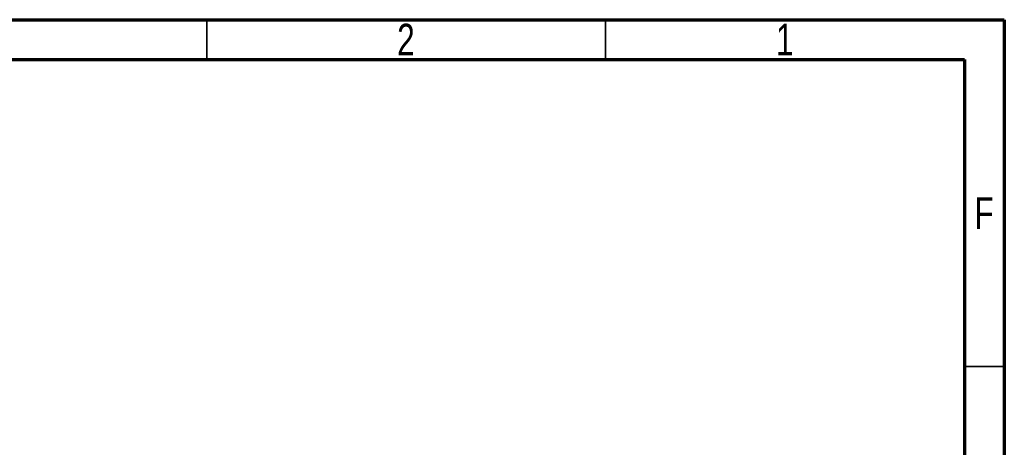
# Model space of a CAD drawing. Header units: millimetres. Extents: x 15 to 415, y 5 to 292.
# Tile 25 of 25: x 292 to 415, y 238 to 292. Entities that reach past the tile are written whole.
import ezdxf

# ---------------------------------------------------------------- set-up
doc = ezdxf.new("R2010")
doc.units = ezdxf.units.MM
doc.styles.add('SLDTEXTSTYLE0', font='TXT', dxfattribs={"width": 0.75})

msp = doc.modelspace()

# ---------------------------------------------------------------- linework, layer by layer
at = {"color": 7, "linetype": 'Continuous', "lineweight": 70}
for p, q in [((15, 292), (415, 292)), ((415, 292), (415, 5)), ((20, 287), (410, 287)), ((410, 287), (410, 10))]:
    msp.add_line(p, q, dxfattribs=at)
at = {"color": 7, "linetype": 'Continuous', "lineweight": 35}
for p, q in [((315, 287), (315, 292)), ((365, 287), (365, 292)), ((410, 248.5), (415, 248.5))]:
    msp.add_line(p, q, dxfattribs=at)

# ---------------------------------------------------------------- texts
at = {"color": 7, "linetype": 'Continuous', "lineweight": 0, "char_height": 3.96875, "attachment_point": 2, "style": 'SLDTEXTSTYLE0'}
for s, insert in [('2', (339.960037, 291.483662)), ('1', (387.460037, 291.483662)), ('F', (412.45774, 269.733662))]:
    msp.add_mtext(s, dxfattribs=dict(at, insert=insert))

doc.saveas('drawing.dxf')
